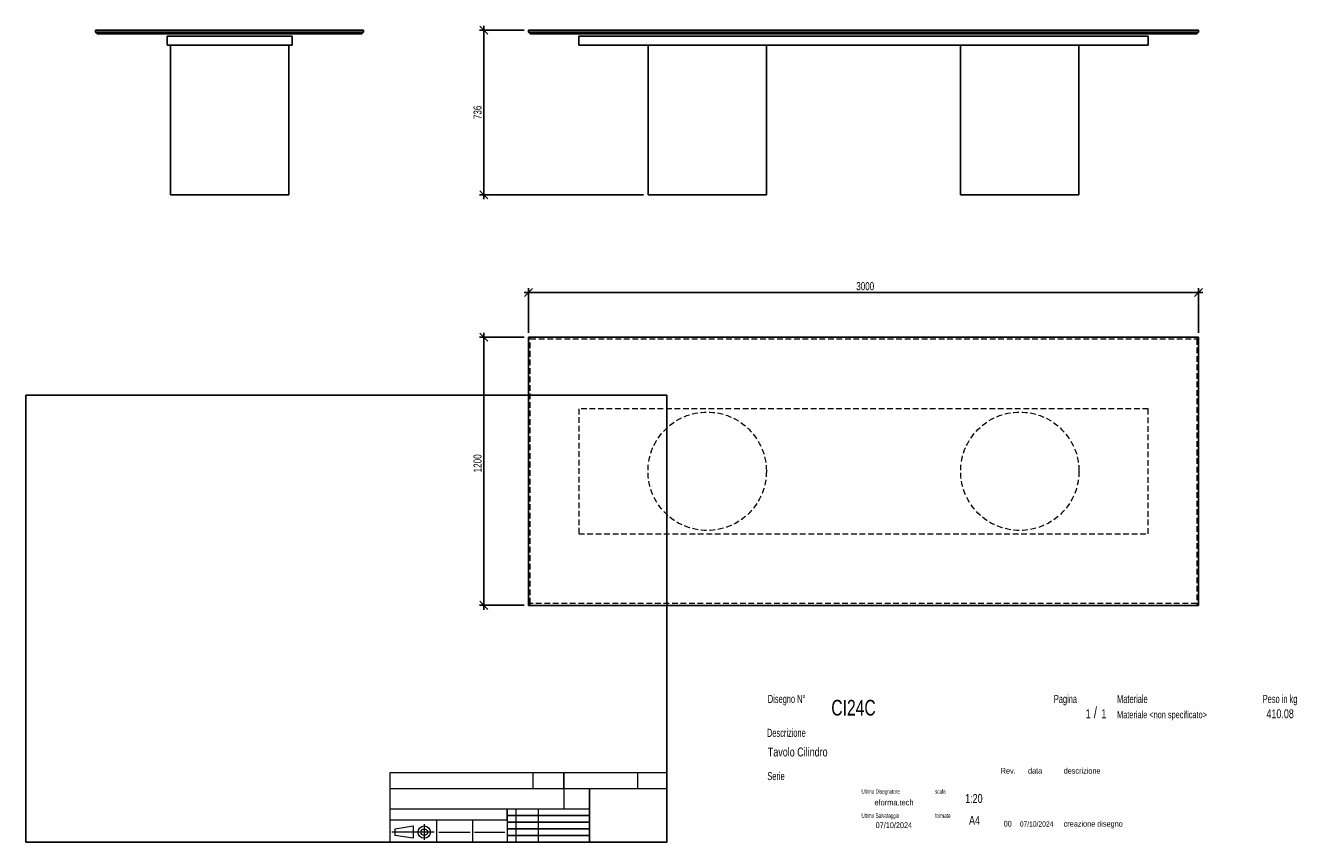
# Model space of a CAD drawing. Header units: millimetres. Extents: x 2 to 291, y 2 to 185.
import ezdxf

# ---------------------------------------------------------------- set-up
doc = ezdxf.new("R2010")
doc.units = ezdxf.units.MM
doc.linetypes.add('HIDDEN', pattern=[1.905, 1.27, -0.635])
doc.layers.add('FORMAT', color=7, linetype='Continuous')
doc.styles.add('SLDTEXTSTYLE0', font='TXT', dxfattribs={"width": 0.605})
doc.styles.add('SLDTEXTSTYLE1', font='TXT', dxfattribs={"width": 0.75})
doc.dimstyles.new('SLDDIMSTYLE0', dxfattribs={"dimtxt": 1.8, "dimasz": 1.8, "dimexe": 0, "dimexo": 0.0625, "dimgap": 0.45, "dimtad": 1, "dimlfac": 20, "dimrnd": 1e-09, "dimzin": 12, "dimdsep": 46, "dimtxsty": 'SLDTEXTSTYLE1', "dimblk1": 'OBLIQUE', "dimblk2": 'OBLIQUE', "dimsah": 1, "dimcen": 0.09, "dimadec": 0, "dimazin": 3, "dimtfac": 1, "dimtmove": 0, "dimatfit": 0, "dimldrblk": 'OBLIQUE', "dimfxl": 0, "dimfrac": 2, "dimtolj": 1, "dimtzin": 12, "dimarcsym": 0})

# ---------------------------------------------------------------- blocks, each defined once
blk = doc.blocks.new('_Oblique')
at = {"color": 0, "linetype": 'ByBlock', "lineweight": -2}
blk.add_line((-0.5, -0.5), (0.5, 0.5), dxfattribs=at)
blk = doc.blocks.new('_D')
at = {"layer": 'FORMAT', "color": 7}
for p, q in [((105.07, 184.19), (105.07, 185.19)), ((114.07, 184.19), (104.07, 184.19)), ((105.07, 184.19), (105.07, 147.39)), ((140.82, 147.39), (104.07, 147.39)), ((105.07, 147.39), (105.07, 146.39))]:
    blk.add_line(p, q, dxfattribs=at)
at = {"layer": 'FORMAT', "color": 7, "xscale": 1.8, "yscale": 1.8}
for p, rotation in [((105.07, 184.19), 270.0000000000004), ((105.07, 147.39), 90.0000000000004)]:
    blk.add_blockref('_Oblique', p, dxfattribs=dict(at, rotation=rotation))
at = {"layer": 'FORMAT', "color": 7, "insert": (102.75, 164.31), "char_height": 1.8, "attachment_point": 1, "rotation": 90, "style": 'SLDTEXTSTYLE1'}
blk.add_mtext('736', dxfattribs=at)
blk = doc.blocks.new('_D_1')
at = {"layer": 'FORMAT', "color": 7}
for p, q in [((115.07, 125.51), (114.07, 125.51)), ((115.07, 116.51), (115.07, 126.51)), ((265.07, 125.51), (115.07, 125.51)), ((265.07, 116.51), (265.07, 126.51)), ((265.07, 125.51), (266.07, 125.51))]:
    blk.add_line(p, q, dxfattribs=at)
at = {"layer": 'FORMAT', "color": 7, "xscale": 1.8, "yscale": 1.8}
blk.add_blockref('_Oblique', (115.07, 125.51, 16.8), dxfattribs=at)
at = {"layer": 'FORMAT', "color": 7, "xscale": 1.8, "yscale": 1.8, "rotation": 180.0000000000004}
blk.add_blockref('_Oblique', (265.07, 125.51, 16.8), dxfattribs=at)
at = {"layer": 'FORMAT', "color": 7, "insert": (188.45, 127.83), "char_height": 1.8, "attachment_point": 1, "style": 'SLDTEXTSTYLE1'}
blk.add_mtext('3000', dxfattribs=at)
blk = doc.blocks.new('_D_2')
at = {"layer": 'FORMAT', "color": 7}
for p, q in [((114.07, 115.51), (104.07, 115.51)), ((105.07, 115.51), (105.07, 116.51)), ((105.07, 115.51), (105.07, 55.51)), ((114.07, 55.51), (104.07, 55.51)), ((105.07, 55.51), (105.07, 54.51))]:
    blk.add_line(p, q, dxfattribs=at)
at = {"layer": 'FORMAT', "color": 7, "xscale": 1.8, "yscale": 1.8}
for p, rotation in [((105.07, 115.51, 16.8), 270.0000000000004), ((105.07, 55.51, 16.8), 90.0000000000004)]:
    blk.add_blockref('_Oblique', p, dxfattribs=dict(at, rotation=rotation))
at = {"layer": 'FORMAT', "color": 7, "insert": (102.75, 85.27), "char_height": 1.8, "attachment_point": 1, "rotation": 90, "style": 'SLDTEXTSTYLE1'}
blk.add_mtext('1200', dxfattribs=at)

msp = doc.modelspace()

# ---------------------------------------------------------------- linework, layer by layer
at = {"color": 7, "linetype": 'Continuous', "lineweight": 25}
for p, q in [((18.13897, 184.19439), (18.13897, 183.79439)), ((18.13897, 184.19439), (78.13897, 184.19439)), ((18.13897, 183.79439), (78.13897, 183.79439)), ((18.13897, 183.79439), (18.53897, 183.39439)), ((77.73897, 183.39439), (18.53897, 183.39439)), ((34.13897, 180.89439), (34.13897, 182.89439)), ((34.13897, 182.89439), (62.13897, 182.89439)), ((62.13897, 180.89439), (62.13897, 182.89439)), ((78.13897, 183.79439), (77.73897, 183.39439)), ((78.13897, 184.19439), (78.13897, 183.79439)), ((115.07053, 184.19439), (115.07053, 183.79439)), ((115.07053, 184.19439), (265.07053, 184.19439)), ((115.07053, 183.79439), (265.07053, 183.79439)), ((115.47053, 183.39439), (115.07053, 183.79439)), ((264.67053, 183.39439), (115.47053, 183.39439)), ((126.32053, 180.89439), (126.32053, 182.89439)), ((126.32053, 182.89439), (253.82053, 182.89439)), ((253.82053, 180.89439), (253.82053, 182.89439)), ((265.07053, 183.79439), (264.67053, 183.39439)), ((265.07053, 184.19439), (265.07053, 183.79439)), ((34.13897, 180.89439), (62.13897, 180.89439)), ((34.88897, 180.89439), (34.88897, 147.39439)), ((61.38897, 147.39439), (61.38897, 180.89439)), ((126.32053, 180.89439), (253.82053, 180.89439)), ((141.82053, 180.89439), (141.82053, 147.39439)), ((168.32053, 147.39439), (168.32053, 180.89439)), ((211.82053, 180.89439), (211.82053, 147.39439)), ((238.32053, 147.39439), (238.32053, 180.89439)), ((34.88897, 147.39439), (61.38897, 147.39439)), ((141.82053, 147.39439), (155.07053, 147.39439)), ((155.07053, 147.39439), (168.32053, 147.39439)), ((211.82053, 147.39439), (225.07053, 147.39439)), ((225.07053, 147.39439), (238.32053, 147.39439)), ((115.07053, 115.5069), (115.07053, 55.5069)), ((265.07053, 115.5069), (115.07053, 115.5069)), ((265.07053, 55.5069), (265.07053, 115.5069)), ((115.07053, 55.5069), (265.07053, 55.5069))]:
    msp.add_line(p, q, dxfattribs=at)
at = {"color": 7, "linetype": 'HIDDEN', "lineweight": 18}
for p, q in [((115.47053, 115.1069), (115.07053, 115.5069)), ((265.07053, 115.5069), (264.67053, 115.1069)), ((115.47053, 115.1069), (264.67053, 115.1069)), ((115.47053, 55.9069), (115.47053, 115.1069)), ((264.67053, 115.1069), (264.67053, 55.9069)), ((126.32053, 99.5069), (126.32053, 71.5069)), ((253.82053, 99.5069), (126.32053, 99.5069)), ((253.82053, 71.5069), (253.82053, 99.5069)), ((126.32053, 71.5069), (253.82053, 71.5069)), ((115.47053, 55.9069), (115.07053, 55.5069)), ((264.67053, 55.9069), (115.47053, 55.9069)), ((265.07053, 55.5069), (264.67053, 55.9069))]:
    msp.add_line(p, q, dxfattribs=at)
for centre in [(155.07053, 85.5069), (225.07053, 85.5069)]:
    msp.add_circle(centre, 13.25, dxfattribs=at)
at = {"layer": 'FORMAT', "color": 251, "true_color": 0x484848}
for p, q in [((2.5, 102.5), (146, 102.5)), ((2.5, 102.5), (2.5, 2.5)), ((146, 102.5), (146, 2.5)), ((2.5, 2.5), (146, 2.5))]:
    msp.add_line(p, q, dxfattribs=at)
at = {"layer": 'FORMAT', "color": 251, "lineweight": 18, "true_color": 0x484848}
for p, q in [((146, 18), (84, 18)), ((84, 18), (84, 2.5)), ((116, 18), (116, 14.5)), ((139.5, 18), (139.5, 14.5)), ((84, 14.5), (146, 14.5)), ((84, 10), (123, 10)), ((112.25, 10), (112.25, 2.5)), ((117.25, 10), (117.25, 2.5)), ((123, 10), (128.75, 10)), ((84, 7.5), (110.25, 7.5)), ((85.22616, 5.51421), (89.22616, 6.13921)), ((89.22616, 6.13921), (89.22616, 3.38921)), ((91.73012, 6.52038), (91.73012, 3.03025)), ((94.5, 7.5), (94.5, 2.5)), ((102.5, 7.5), (102.5, 2.5)), ((110.25, 7.5), (110.25, 2.5)), ((93.94146, 4.76421), (84.44672, 4.76421)), ((85.22616, 4.01421), (85.22616, 5.51421)), ((89.22616, 3.38921), (85.22616, 4.01421)), ((95, 4.75), (102, 4.75)), ((103, 4.75), (109.75, 4.75))]:
    msp.add_line(p, q, dxfattribs=at)
at = {"layer": 'FORMAT', "color": 7}
for p, q in [((123, 14.5), (123, 18)), ((128.75, 10), (128.75, 14.5)), ((110.25, 7.5), (110.25, 10)), ((128.75, 2.5), (128.75, 10)), ((110.25, 8.5), (128.75, 8.5)), ((110.25, 7), (128.75, 7)), ((110.25, 5.5), (128.75, 5.5)), ((110.25, 4), (128.75, 4)), ((110.25, 2.5), (128.75, 2.5))]:
    msp.add_line(p, q, dxfattribs=at)
at = {"layer": 'FORMAT', "color": 7, "lineweight": 18}
msp.add_line((123, 14.5), (123, 10), dxfattribs=at)
at = {"layer": 'FORMAT', "color": 251, "lineweight": 18, "true_color": 0x484848}
for radius in [1.375, 0.75]:
    msp.add_circle((91.73012, 4.76421), radius, dxfattribs=at)

# ---------------------------------------------------------------- texts
at = {"color": 18, "linetype": 'Continuous', "lineweight": 0, "true_color": 0x060606, "insert": (280.29073, 32.24796), "char_height": 2, "attachment_point": 1, "style": 'SLDTEXTSTYLE1'}
msp.add_mtext('410.08', dxfattribs=at)
at = {"layer": 'FORMAT', "color": 18, "true_color": 0x060606}
for s, insert, char_height, attachment_point, style in [('Disegno N°', (168.65209, 35.46055), 1.8, 1, 'SLDTEXTSTYLE0'), ('Pagina', (232.68578, 35.4642), 1.8, 1, 'SLDTEXTSTYLE0'), ('Materiale', (246.84637, 35.4642), 1.8, 1, 'SLDTEXTSTYLE0'), ('Peso in kg', (279.45834, 35.4642), 1.8, 1, 'SLDTEXTSTYLE0'), ('CI24C', (182.85785, 34.35127), 3.5, 1, 'SLDTEXTSTYLE1'), ('1', (239.82456, 32.24796), 2, 1, 'SLDTEXTSTYLE1'), ('/', (241.64155, 32.74597), 2.5, 1, 'SLDTEXTSTYLE1'), ('1', (243.32047, 32.24796), 2, 1, 'SLDTEXTSTYLE1'), ('Materiale <non specificato>', (246.84637, 31.8349), 1.5875, 1, 'SLDTEXTSTYLE1'), ('Descrizione', (168.45959, 27.87301), 1.8, 1, 'SLDTEXTSTYLE0'), ('Tavolo Cilindro', (168.65209, 23.69153), 2, 1, 'SLDTEXTSTYLE1'), ('Serie', (168.54671, 18.20074), 1.8, 1, 'SLDTEXTSTYLE0'), ('Rev.', (220.80434, 19.14061), 1.3, 1, 'SLDTEXTSTYLE1'), ('data', (226.90583, 19.14061), 1.3, 1, 'SLDTEXTSTYLE1'), ('descrizione', (234.88928, 19.14061), 1.3, 1, 'SLDTEXTSTYLE1'), ('Ultimo Disegnatore', (189.61829, 14.3444), 1, 1, 'SLDTEXTSTYLE0'), ('scala', (206.10636, 14.3444), 1, 1, 'SLDTEXTSTYLE0'), ('1:20', (212.8317, 13.28812), 2, 1, 'SLDTEXTSTYLE1'), ('Ultimo Salvataggio', (189.61829, 8.93841), 1, 1, 'SLDTEXTSTYLE0'), ('formato', (206.10636, 8.93841), 1, 1, 'SLDTEXTSTYLE0'), ('07/10/2024', (196.86819, 6.95548), 1.3, 2, 'SLDTEXTSTYLE1'), ('A4', (213.69281, 8.39825), 2, 1, 'SLDTEXTSTYLE1'), ('00', (221.45534, 7.2775), 1.3, 1, 'SLDTEXTSTYLE1'), ('07/10/2024', (225.06555, 7.1779), 1.2, 1, 'SLDTEXTSTYLE1'), ('creazione disegno', (234.88928, 7.2775), 1.3, 1, 'SLDTEXTSTYLE1')]:
    msp.add_mtext(s, dxfattribs=dict(at, insert=insert, char_height=char_height, attachment_point=attachment_point, style=style))
at = {"layer": 'FORMAT', "color": 18, "true_color": 0x020202, "insert": (196.90354, 12.06285), "char_height": 1.3229167, "attachment_point": 2, "style": 'SLDTEXTSTYLE1'}
msp.add_mtext('eforma.tech', dxfattribs=at)

# ---------------------------------------------------------------- dimensions: what is measured, and where the dimension line sits
at = {"layer": 'FORMAT', "color": 7}
for base, p1, p2, picture, middle in [((105.07053, 147.39439), (115.07053, 184.19439), (141.82053, 147.39439), '_D', (105.07053, 166.3079)), ((105.07053, 55.5069), (115.07053, 115.5069), (115.07053, 55.5069), '_D_2', (105.07053, 87.93037))]:
    dim = msp.add_linear_dim(base=base, p1=p1, p2=p2, angle=90, dimstyle='SLDDIMSTYLE0', dxfattribs=at)
    dim.commit()
    dim.dimension.update_dxf_attribs({"geometry": picture, "text_midpoint": middle, "dimtype": 160})
dim = msp.add_linear_dim(base=(115.07053, 125.5069), p1=(265.07053, 115.5069), p2=(115.07053, 115.5069), dimstyle='SLDDIMSTYLE0', dxfattribs=at)
dim.commit()
dim.dimension.update_dxf_attribs({"geometry": '_D_1', "text_midpoint": (191.11446, 125.5069), "dimtype": 160})

doc.saveas('drawing.dxf')
